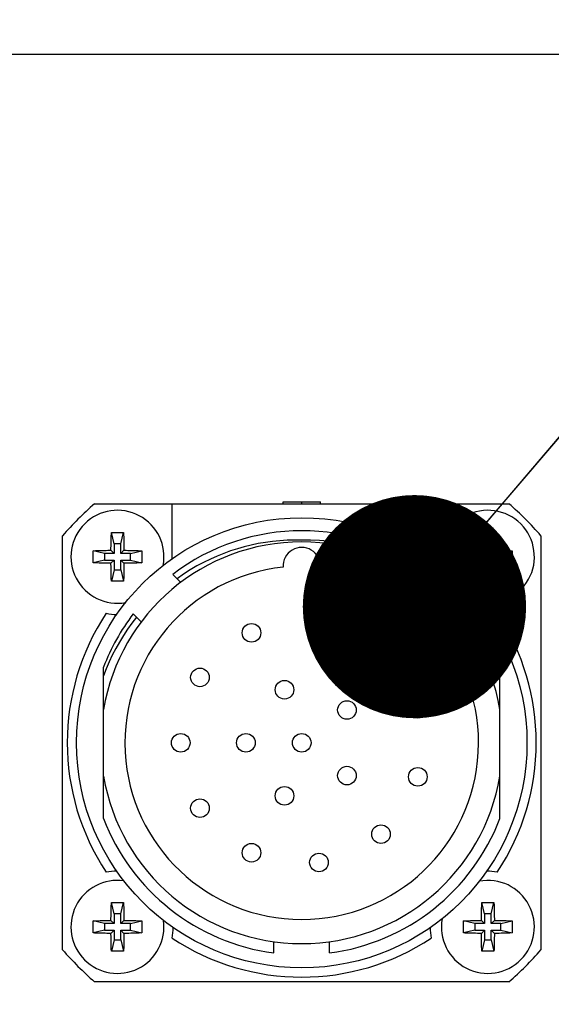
# Model space of a CAD drawing. Header units: millimetres. Extents: x 0 to 420, y 0 to 297.
# Tile 66 of 74: x 339.23 to 346.37, y 219.41 to 232.64. Entities that reach past the tile are written whole.
import ezdxf

# ---------------------------------------------------------------- set-up
doc = ezdxf.new("R2010")
doc.units = ezdxf.units.MM
doc.header["$LTSCALE"] = 23.1
doc.layers.get('0').update_dxf_attribs({"linetype": 'CONTINUOUS'})
for name, color, linetype in [('COMPONENTS', 7, 'CONTINUOUS'), ('DETAIL', 7, 'CONTINUOUS'), ('DIMENSION', 7, 'CONTINUOUS')]:
    doc.layers.add(name, color=color, linetype=linetype)
doc.styles.get("Standard").update_dxf_attribs({"font": 'arial.ttf'})
doc.dimstyles.new('DIMSTYLE_1', dxfattribs={"dimtxt": 3, "dimasz": 3, "dimexe": 0.18, "dimexo": 0.0625, "dimgap": 0.09, "dimtad": 1, "dimlfac": 4, "dimdsep": 46, "dimtxsty": 'STANDARD', "dimblk": '_FILLED', "dimblk1": '_FILLED', "dimblk2": '_FILLED', "dimcen": 0.09, "dimadec": 0, "dimazin": 0, "dimtp": 0.5, "dimtm": 0.5, "dimtfac": 1, "dimtofl": 0, "dimtmove": 0, "dimatfit": 3, "dimldrblk": '_FILLED', "dimfxl": 1, "dimtolj": 1, "dimarcsym": 0})
doc.dimstyles.new('DIMSTYLE_2', dxfattribs={"dimtxt": 3, "dimasz": 3, "dimexe": 0.18, "dimexo": 0.0625, "dimgap": 0.09, "dimtad": 1, "dimlfac": 4, "dimdsep": 46, "dimtxsty": 'STANDARD', "dimblk": '_FILLED', "dimblk1": '_FILLED', "dimblk2": '_FILLED', "dimcen": 0.09, "dimadec": 0, "dimazin": 0, "dimtp": 0.3, "dimtm": 0.3, "dimtfac": 1, "dimtofl": 0, "dimtmove": 0, "dimatfit": 3, "dimldrblk": '_FILLED', "dimfxl": 1, "dimtolj": 1, "dimarcsym": 0})
doc.dimstyles.get("Standard").update_dxf_attribs({"dimtxt": 3, "dimasz": 3, "dimexe": 0.18, "dimexo": 0.0625, "dimgap": 0.09, "dimtad": 1, "dimdec": 3, "dimdsep": 46, "dimtxsty": 'STANDARD', "dimblk": '_FILLED', "dimblk1": '_FILLED', "dimblk2": '_FILLED', "dimcen": 0.09, "dimadec": 0, "dimazin": 0, "dimtol": 1, "dimtp": 0.001, "dimtm": 0.001, "dimtfac": 1, "dimtdec": 3, "dimtofl": 0, "dimtmove": 0, "dimatfit": 3, "dimldrblk": '_FILLED', "dimfxl": 1, "dimtolj": 1, "dimarcsym": 0})

# ---------------------------------------------------------------- blocks, each defined once
blk = doc.blocks.new('_FILLED')
at = {"color": 0, "linetype": 'BYBLOCK'}
blk.add_solid([(0, 0), (-1, 0.2), (-1, -0.2)], dxfattribs=at)
blk = doc.blocks.new('*D7')
at = {"layer": 'DIMENSION', "color": 2, "linetype": 'CONTINUOUS'}
for p, q in [((301.77, 225.154), (301.77, 255.871)), ((360.27, 225.154), (360.27, 255.871)), ((301.77, 253.871), (331.02, 253.871)), ((360.27, 253.871), (331.02, 253.871))]:
    blk.add_line(p, q, dxfattribs=at)
at = {"layer": 'DIMENSION', "color": 2, "linetype": 'CONTINUOUS', "xscale": 3, "yscale": 3, "zscale": 3}
for p, rotation in [((301.77, 253.871), 180), ((360.27, 253.871), 360)]:
    blk.add_blockref('_FILLED', p, dxfattribs=dict(at, rotation=rotation))
at = {"layer": 'DIMENSION', "color": 2, "linetype": 'CONTINUOUS', "insert": (331.02, 257.621), "char_height": 3, "width": 6.99257, "attachment_point": 2, "line_spacing_factor": 0.9}
blk.add_mtext('234', dxfattribs=at)
blk = doc.blocks.new('*D14')
at = {"layer": 'DIMENSION', "color": 2, "linetype": 'CONTINUOUS'}
for p, q in [((339.444, 235.871), (385.77, 235.871)), ((383.77, 235.871), (383.77, 193.022)), ((383.77, 150.172), (383.77, 193.022)), ((366.52, 150.172), (385.77, 150.172))]:
    blk.add_line(p, q, dxfattribs=at)
at = {"layer": 'DIMENSION', "color": 2, "linetype": 'CONTINUOUS', "xscale": 3, "yscale": 3, "zscale": 3}
for p, rotation in [((383.77, 235.871), 90), ((383.77, 150.172), 270)]:
    blk.add_blockref('_FILLED', p, dxfattribs=dict(at, rotation=rotation))
at = {"layer": 'DIMENSION', "color": 2, "linetype": 'CONTINUOUS', "insert": (380.02, 193.022), "char_height": 3, "width": 13.27138, "attachment_point": 2, "rotation": 90, "line_spacing_factor": 0.9}
blk.add_mtext('(342.8)', dxfattribs=at)
blk = doc.blocks.new('*D20')
at = {"layer": 'DIMENSION', "color": 2, "linetype": 'CONTINUOUS'}
for p, q in [((338.546, 235.871), (377.77, 235.871)), ((375.77, 235.871), (375.77, 222.522)), ((375.77, 209.172), (375.77, 222.522)), ((348.66, 209.172), (377.77, 209.172))]:
    blk.add_line(p, q, dxfattribs=at)
at = {"layer": 'DIMENSION', "color": 2, "linetype": 'CONTINUOUS', "xscale": 3, "yscale": 3, "zscale": 3}
for p, rotation in [((375.77, 235.871), 90), ((375.77, 209.172), 270)]:
    blk.add_blockref('_FILLED', p, dxfattribs=dict(at, rotation=rotation))
at = {"layer": 'DIMENSION', "color": 2, "linetype": 'CONTINUOUS', "insert": (372.02, 222.522), "char_height": 3, "width": 10.48327, "attachment_point": 2, "rotation": 90, "line_spacing_factor": 0.9}
blk.add_mtext('106.8', dxfattribs=at)

msp = doc.modelspace()

# ---------------------------------------------------------------- linework, layer by layer
at = {"layer": 'COMPONENTS', "color": 7, "linetype": 'CONTINUOUS'}
for p, q in [((348.15254, 232.17239), (313.88782, 232.17239)), ((340.23767, 226.13489), (345.80268, 226.13489)), ((341.2799, 225.39592), (341.2799, 226.13489)), ((342.77018, 226.13489), (342.77018, 226.15989)), ((342.77018, 226.15989), (343.27018, 226.15989)), ((343.02018, 226.13489), (343.02018, 226.15989)), ((343.27018, 226.13489), (343.27018, 226.15989)), ((344.76046, 226.13489), (344.76046, 225.39592)), ((339.80768, 220.13988), (339.80768, 225.7049)), ((340.46005, 225.6404), (340.46083, 225.66928)), ((340.46083, 225.66928), (340.46176, 225.69989)), ((340.50143, 225.59739), (340.46351, 225.74904)), ((340.58893, 225.59739), (340.62684, 225.74904)), ((340.62684, 225.74904), (340.62805, 225.71584)), ((340.62805, 225.71584), (340.62908, 225.68437)), ((340.62908, 225.68437), (340.62993, 225.65462)), ((340.62993, 225.65462), (340.63064, 225.6266)), ((345.43505, 225.6404), (345.43583, 225.66928)), ((345.43583, 225.66928), (345.43676, 225.69989)), ((345.47643, 225.59739), (345.43851, 225.74904)), ((345.56393, 225.59739), (345.60184, 225.74904)), ((345.60184, 225.74904), (345.60305, 225.71584)), ((345.60305, 225.71584), (345.60408, 225.68437)), ((345.60408, 225.68437), (345.60493, 225.65462)), ((345.60493, 225.65462), (345.60564, 225.6266)), ((346.23268, 225.7049), (346.23268, 220.13988)), ((340.45777, 225.5098), (340.45814, 225.54104)), ((340.45814, 225.54104), (340.45847, 225.5636)), ((340.45847, 225.5636), (340.45889, 225.58764)), ((340.45889, 225.58764), (340.45941, 225.61321)), ((340.45941, 225.61321), (340.46005, 225.6404)), ((340.50143, 225.59739), (340.50143, 225.46614)), ((340.58893, 225.59739), (340.50143, 225.59739)), ((340.58893, 225.46614), (340.58893, 225.59739)), ((340.63064, 225.6266), (340.63122, 225.60022)), ((340.63122, 225.60022), (340.63169, 225.57543)), ((340.63169, 225.57543), (340.63206, 225.55215)), ((345.43277, 225.5098), (345.43314, 225.54104)), ((345.43314, 225.54104), (345.43347, 225.5636)), ((345.43347, 225.5636), (345.43389, 225.58764)), ((345.43389, 225.58764), (345.43441, 225.61321)), ((345.43441, 225.61321), (345.43505, 225.6404)), ((345.47643, 225.59739), (345.47643, 225.46614)), ((345.56393, 225.59739), (345.47643, 225.59739)), ((345.56393, 225.46614), (345.56393, 225.59739)), ((345.60646, 225.58764), (345.60688, 225.5636)), ((345.60688, 225.5636), (345.60736, 225.53028)), ((345.60736, 225.53028), (345.60758, 225.5098)), ((340.21852, 225.50405), (340.25173, 225.50527)), ((340.37018, 225.46614), (340.21852, 225.50405)), ((340.25173, 225.50527), (340.2832, 225.5063)), ((340.2832, 225.5063), (340.31295, 225.50715)), ((340.31295, 225.50715), (340.34096, 225.50785)), ((340.34096, 225.50785), (340.36734, 225.50843)), ((340.36734, 225.50843), (340.39213, 225.5089)), ((340.37018, 225.46614), (340.37018, 225.37864)), ((340.50143, 225.46614), (340.37018, 225.46614)), ((340.39213, 225.5089), (340.41542, 225.50927)), ((340.50143, 225.46614), (340.45777, 225.5098)), ((340.58893, 225.46614), (340.63258, 225.5098)), ((340.72018, 225.46614), (340.58893, 225.46614)), ((340.63258, 225.5098), (340.66383, 225.50943)), ((340.66383, 225.50943), (340.68639, 225.5091)), ((340.68639, 225.5091), (340.71043, 225.50868)), ((340.71043, 225.50868), (340.736, 225.50816)), ((340.72018, 225.46614), (340.87183, 225.50405)), ((340.72018, 225.37864), (340.72018, 225.46614)), ((340.736, 225.50816), (340.76318, 225.50752)), ((340.76318, 225.50752), (340.79207, 225.50674)), ((340.79207, 225.50674), (340.82268, 225.50581)), ((345.19352, 225.50405), (345.22673, 225.50527)), ((345.34518, 225.46614), (345.19352, 225.50405)), ((345.22673, 225.50527), (345.2582, 225.5063)), ((345.2582, 225.5063), (345.28795, 225.50715)), ((345.28795, 225.50715), (345.31596, 225.50785)), ((345.31596, 225.50785), (345.34234, 225.50843)), ((345.34234, 225.50843), (345.36713, 225.5089)), ((345.34518, 225.46614), (345.34518, 225.37864)), ((345.47643, 225.46614), (345.34518, 225.46614)), ((345.36713, 225.5089), (345.39042, 225.50927)), ((345.47643, 225.46614), (345.43277, 225.5098)), ((345.56393, 225.46614), (345.60758, 225.5098)), ((345.69518, 225.46614), (345.56393, 225.46614)), ((345.60758, 225.5098), (345.63883, 225.50943)), ((345.63883, 225.50943), (345.66139, 225.5091)), ((345.66139, 225.5091), (345.68543, 225.50868)), ((345.68543, 225.50868), (345.711, 225.50816)), ((345.69518, 225.46614), (345.84683, 225.50405)), ((345.69518, 225.37864), (345.69518, 225.46614)), ((345.711, 225.50816), (345.73818, 225.50752)), ((345.73818, 225.50752), (345.76707, 225.50674)), ((345.76707, 225.50674), (345.79768, 225.50581)), ((340.37018, 225.37864), (340.21852, 225.34073)), ((340.29829, 225.33804), (340.26768, 225.33898)), ((340.32717, 225.33726), (340.29829, 225.33804)), ((340.35436, 225.33662), (340.32717, 225.33726)), ((340.37993, 225.3361), (340.35436, 225.33662)), ((340.37018, 225.37864), (340.50143, 225.37864)), ((340.40397, 225.33568), (340.37993, 225.3361)), ((340.42653, 225.33535), (340.40397, 225.33568)), ((340.45777, 225.33499), (340.42653, 225.33535)), ((340.50143, 225.37864), (340.45777, 225.33499)), ((340.45867, 225.26935), (340.45829, 225.29263)), ((340.45914, 225.24456), (340.45867, 225.26935)), ((340.50143, 225.37864), (340.50143, 225.24739)), ((340.58893, 225.24739), (340.58893, 225.37864)), ((340.58893, 225.37864), (340.63258, 225.33499)), ((340.58893, 225.37864), (340.72018, 225.37864)), ((340.63146, 225.25714), (340.63094, 225.23157)), ((340.63188, 225.28118), (340.63146, 225.25714)), ((340.63222, 225.30374), (340.63188, 225.28118)), ((340.63258, 225.33499), (340.63222, 225.30374)), ((340.69822, 225.33588), (340.67493, 225.33551)), ((340.72301, 225.33635), (340.69822, 225.33588)), ((340.72018, 225.37864), (340.87183, 225.34073)), ((340.74939, 225.33693), (340.72301, 225.33635)), ((340.77741, 225.33763), (340.74939, 225.33693)), ((340.80716, 225.33849), (340.77741, 225.33763)), ((340.83863, 225.33951), (340.80716, 225.33849)), ((340.87183, 225.34073), (340.83863, 225.33951)), ((345.34518, 225.37864), (345.19352, 225.34073)), ((345.27329, 225.33804), (345.24268, 225.33898)), ((345.30217, 225.33726), (345.27329, 225.33804)), ((345.32936, 225.33662), (345.30217, 225.33726)), ((345.35493, 225.3361), (345.32936, 225.33662)), ((345.34518, 225.37864), (345.47643, 225.37864)), ((345.37897, 225.33568), (345.35493, 225.3361)), ((345.40153, 225.33535), (345.37897, 225.33568)), ((345.43277, 225.33499), (345.40153, 225.33535)), ((345.47643, 225.37864), (345.43277, 225.33499)), ((345.433, 225.3145), (345.43277, 225.33499)), ((345.43347, 225.28118), (345.433, 225.3145)), ((345.43389, 225.25714), (345.43347, 225.28118)), ((345.43441, 225.23157), (345.43389, 225.25714)), ((345.47643, 225.37864), (345.47643, 225.24739)), ((345.56393, 225.24739), (345.56393, 225.37864)), ((345.56393, 225.37864), (345.69518, 225.37864)), ((345.56393, 225.37864), (345.60758, 225.33499)), ((345.60646, 225.25714), (345.60594, 225.23157)), ((345.60688, 225.28118), (345.60646, 225.25714)), ((345.60722, 225.30374), (345.60688, 225.28118)), ((345.60758, 225.33499), (345.60722, 225.30374)), ((345.67322, 225.33588), (345.64993, 225.33551)), ((345.69801, 225.33635), (345.67322, 225.33588)), ((345.69518, 225.37864), (345.84683, 225.34073)), ((345.72439, 225.33693), (345.69801, 225.33635)), ((345.75241, 225.33763), (345.72439, 225.33693)), ((345.78216, 225.33849), (345.75241, 225.33763)), ((345.81363, 225.33951), (345.78216, 225.33849)), ((345.84683, 225.34073), (345.81363, 225.33951)), ((340.45972, 225.21818), (340.45914, 225.24456)), ((340.46042, 225.19016), (340.45972, 225.21818)), ((340.46127, 225.16041), (340.46042, 225.19016)), ((340.4623, 225.12894), (340.46127, 225.16041)), ((340.46351, 225.09574), (340.4623, 225.12894)), ((340.50143, 225.24739), (340.46351, 225.09574)), ((340.50143, 225.24739), (340.58893, 225.24739)), ((340.58893, 225.24739), (340.62684, 225.09574)), ((340.62953, 225.1755), (340.62859, 225.14489)), ((340.63031, 225.20438), (340.62953, 225.1755)), ((340.63094, 225.23157), (340.63031, 225.20438)), ((341.28761, 225.18529), (341.39466, 225.07824)), ((344.6955, 225.12804), (344.6457, 225.07824)), ((344.70299, 225.13553), (344.75275, 225.18529)), ((345.43505, 225.20438), (345.43441, 225.23157)), ((345.4373, 225.12894), (345.43627, 225.16041)), ((345.43851, 225.09574), (345.4373, 225.12894)), ((345.47643, 225.24739), (345.43851, 225.09574)), ((345.47643, 225.24739), (345.56393, 225.24739)), ((345.56393, 225.24739), (345.60184, 225.09574)), ((345.60453, 225.1755), (345.60359, 225.14489)), ((345.60531, 225.20438), (345.60453, 225.1755)), ((345.60594, 225.23157), (345.60531, 225.20438)), ((340.75728, 224.65496), (340.86433, 224.54791)), ((345.17603, 224.54791), (345.28308, 224.65496)), ((340.35768, 221.90573), (340.35768, 223.93905)), ((345.68268, 221.90573), (345.68268, 223.93905)), ((340.50143, 220.62239), (340.46351, 220.77404)), ((340.58893, 220.62239), (340.62684, 220.77404)), ((340.62684, 220.77404), (340.62805, 220.74084)), ((345.47643, 220.62239), (345.43851, 220.77404)), ((345.56393, 220.62239), (345.60184, 220.77404)), ((345.60184, 220.77404), (345.60305, 220.74084)), ((340.45889, 220.61264), (340.45941, 220.63821)), ((340.45941, 220.63821), (340.46005, 220.6654)), ((340.46005, 220.6654), (340.46083, 220.69428)), ((340.46083, 220.69428), (340.46176, 220.72489)), ((340.62805, 220.74084), (340.62908, 220.70937)), ((340.62908, 220.70937), (340.62993, 220.67962)), ((340.62993, 220.67962), (340.63064, 220.6516)), ((340.63064, 220.6516), (340.63122, 220.62522)), ((340.63122, 220.62522), (340.63169, 220.60043)), ((345.43389, 220.61264), (345.43441, 220.63821)), ((345.43441, 220.63821), (345.43505, 220.6654)), ((345.43505, 220.6654), (345.43583, 220.69428)), ((345.43583, 220.69428), (345.43676, 220.72489)), ((345.60305, 220.74084), (345.60408, 220.70937)), ((345.60408, 220.70937), (345.60493, 220.67962)), ((345.60594, 220.63821), (345.60646, 220.61264)), ((340.21852, 220.52905), (340.25173, 220.53027)), ((340.37018, 220.49114), (340.21852, 220.52905)), ((340.25173, 220.53027), (340.2832, 220.5313)), ((340.2832, 220.5313), (340.31295, 220.53215)), ((340.31295, 220.53215), (340.34096, 220.53285)), ((340.34096, 220.53285), (340.36734, 220.53343)), ((340.36734, 220.53343), (340.39213, 220.5339)), ((340.37018, 220.49114), (340.37018, 220.40364)), ((340.50143, 220.49114), (340.37018, 220.49114)), ((340.39213, 220.5339), (340.41542, 220.53427)), ((340.45777, 220.5348), (340.45814, 220.56604)), ((340.50143, 220.49114), (340.45777, 220.5348)), ((340.45814, 220.56604), (340.45847, 220.5886)), ((340.45847, 220.5886), (340.45889, 220.61264)), ((340.50143, 220.62239), (340.50143, 220.49114)), ((340.58893, 220.62239), (340.50143, 220.62239)), ((340.58893, 220.49114), (340.58893, 220.62239)), ((340.58893, 220.49114), (340.63258, 220.5348)), ((340.72018, 220.49114), (340.58893, 220.49114)), ((340.63169, 220.60043), (340.63206, 220.57715)), ((340.63258, 220.5348), (340.66383, 220.53443)), ((340.66383, 220.53443), (340.68639, 220.5341)), ((340.68639, 220.5341), (340.71043, 220.53368)), ((340.71043, 220.53368), (340.736, 220.53316)), ((340.72018, 220.49114), (340.87183, 220.52905)), ((340.72018, 220.40364), (340.72018, 220.49114)), ((340.736, 220.53316), (340.76318, 220.53252)), ((340.76318, 220.53252), (340.79207, 220.53174)), ((340.79207, 220.53174), (340.82268, 220.53081)), ((345.19352, 220.52905), (345.22673, 220.53027)), ((345.34518, 220.49114), (345.19352, 220.52905)), ((345.22673, 220.53027), (345.2582, 220.5313)), ((345.2582, 220.5313), (345.28795, 220.53215)), ((345.28795, 220.53215), (345.31596, 220.53285)), ((345.31596, 220.53285), (345.34234, 220.53343)), ((345.34234, 220.53343), (345.36713, 220.5339)), ((345.34518, 220.49114), (345.34518, 220.40364)), ((345.47643, 220.49114), (345.34518, 220.49114)), ((345.36713, 220.5339), (345.39042, 220.53427)), ((345.43277, 220.5348), (345.43314, 220.56604)), ((345.47643, 220.49114), (345.43277, 220.5348)), ((345.43314, 220.56604), (345.43347, 220.5886)), ((345.43347, 220.5886), (345.43389, 220.61264)), ((345.47643, 220.62239), (345.47643, 220.49114)), ((345.56393, 220.62239), (345.47643, 220.62239)), ((345.56393, 220.49114), (345.56393, 220.62239)), ((345.56393, 220.49114), (345.60758, 220.5348)), ((345.69518, 220.49114), (345.56393, 220.49114)), ((345.60646, 220.61264), (345.60688, 220.5886)), ((345.60688, 220.5886), (345.60736, 220.55528)), ((345.60736, 220.55528), (345.60758, 220.5348)), ((345.60758, 220.5348), (345.63883, 220.53443)), ((345.63883, 220.53443), (345.66139, 220.5341)), ((345.66139, 220.5341), (345.68543, 220.53368)), ((345.68543, 220.53368), (345.711, 220.53316)), ((345.69518, 220.49114), (345.84683, 220.52905)), ((345.69518, 220.40364), (345.69518, 220.49114)), ((345.711, 220.53316), (345.73818, 220.53252)), ((345.73818, 220.53252), (345.76707, 220.53174)), ((345.76707, 220.53174), (345.79768, 220.53081)), ((340.37018, 220.40364), (340.21852, 220.36573)), ((340.29829, 220.36304), (340.26768, 220.36398)), ((340.32717, 220.36226), (340.29829, 220.36304)), ((340.35436, 220.36162), (340.32717, 220.36226)), ((340.37993, 220.3611), (340.35436, 220.36162)), ((340.37018, 220.40364), (340.50143, 220.40364)), ((340.40397, 220.36068), (340.37993, 220.3611)), ((340.42653, 220.36035), (340.40397, 220.36068)), ((340.45777, 220.35999), (340.42653, 220.36035)), ((340.50143, 220.40364), (340.45777, 220.35999)), ((340.50143, 220.40364), (340.50143, 220.27239)), ((340.58893, 220.27239), (340.58893, 220.40364)), ((340.58893, 220.40364), (340.63258, 220.35999)), ((340.58893, 220.40364), (340.72018, 220.40364)), ((340.63258, 220.35999), (340.63222, 220.32874)), ((340.69822, 220.36088), (340.67493, 220.36051)), ((340.72301, 220.36135), (340.69822, 220.36088)), ((340.72018, 220.40364), (340.87183, 220.36573)), ((340.74939, 220.36193), (340.72301, 220.36135)), ((340.77741, 220.36263), (340.74939, 220.36193)), ((340.80716, 220.36349), (340.77741, 220.36263)), ((340.83863, 220.36451), (340.80716, 220.36349)), ((340.87183, 220.36573), (340.83863, 220.36451)), ((345.34518, 220.40364), (345.19352, 220.36573)), ((345.27329, 220.36304), (345.24268, 220.36398)), ((345.30217, 220.36226), (345.27329, 220.36304)), ((345.32936, 220.36162), (345.30217, 220.36226)), ((345.35493, 220.3611), (345.32936, 220.36162)), ((345.34518, 220.40364), (345.47643, 220.40364)), ((345.37897, 220.36068), (345.35493, 220.3611)), ((345.40153, 220.36035), (345.37897, 220.36068)), ((345.43277, 220.35999), (345.40153, 220.36035)), ((345.47643, 220.40364), (345.43277, 220.35999)), ((345.433, 220.3395), (345.43277, 220.35999)), ((345.47643, 220.40364), (345.47643, 220.27239)), ((345.56393, 220.27239), (345.56393, 220.40364)), ((345.56393, 220.40364), (345.69518, 220.40364)), ((345.56393, 220.40364), (345.60758, 220.35999)), ((345.60758, 220.35999), (345.60722, 220.32874)), ((345.67322, 220.36088), (345.64993, 220.36051)), ((345.69801, 220.36135), (345.67322, 220.36088)), ((345.69518, 220.40364), (345.84683, 220.36573)), ((345.72439, 220.36193), (345.69801, 220.36135)), ((345.75241, 220.36263), (345.72439, 220.36193)), ((345.78216, 220.36349), (345.75241, 220.36263)), ((345.81363, 220.36451), (345.78216, 220.36349)), ((345.84683, 220.36573), (345.81363, 220.36451)), ((340.45867, 220.29435), (340.45829, 220.31763)), ((340.45914, 220.26956), (340.45867, 220.29435)), ((340.45972, 220.24318), (340.45914, 220.26956)), ((340.46042, 220.21516), (340.45972, 220.24318)), ((340.50143, 220.27239), (340.46351, 220.12074)), ((340.50143, 220.27239), (340.58893, 220.27239)), ((340.58893, 220.27239), (340.62684, 220.12074)), ((340.63031, 220.22938), (340.62953, 220.2005)), ((340.63094, 220.25657), (340.63031, 220.22938)), ((340.63146, 220.28214), (340.63094, 220.25657)), ((340.63188, 220.30618), (340.63146, 220.28214)), ((340.63222, 220.32874), (340.63188, 220.30618)), ((342.64518, 220.09717), (342.64518, 220.24856)), ((343.39518, 220.09717), (343.39518, 220.24856)), ((345.43347, 220.30618), (345.433, 220.3395)), ((345.43389, 220.28214), (345.43347, 220.30618)), ((345.43441, 220.25657), (345.43389, 220.28214)), ((345.43505, 220.22938), (345.43441, 220.25657)), ((345.43583, 220.2005), (345.43505, 220.22938)), ((345.47643, 220.27239), (345.43851, 220.12074)), ((345.47643, 220.27239), (345.56393, 220.27239)), ((345.56393, 220.27239), (345.60184, 220.12074)), ((345.60531, 220.22938), (345.60453, 220.2005)), ((345.60594, 220.25657), (345.60531, 220.22938)), ((345.60646, 220.28214), (345.60594, 220.25657)), ((345.60688, 220.30618), (345.60646, 220.28214)), ((345.60722, 220.32874), (345.60688, 220.30618)), ((340.46127, 220.18541), (340.46042, 220.21516)), ((340.4623, 220.15394), (340.46127, 220.18541)), ((340.46351, 220.12074), (340.4623, 220.15394)), ((340.62953, 220.2005), (340.62859, 220.16989)), ((345.43851, 220.12074), (345.4373, 220.15394)), ((345.60453, 220.2005), (345.60359, 220.16989)), ((345.80268, 219.70989), (340.23767, 219.70989))]:
    msp.add_line(p, q, dxfattribs=at)
for points in [[(340.46176, 225.69989), (340.46288, 225.73223), (340.46351, 225.74904)], [(340.46351, 225.74904), (340.48163, 225.74959), (340.49977, 225.75), (340.51791, 225.75027), (340.53608, 225.75041), (340.55427, 225.75041), (340.57244, 225.75027), (340.59059, 225.75), (340.60872, 225.74959), (340.62684, 225.74904)], [(345.43676, 225.69989), (345.43788, 225.73223), (345.43851, 225.74904)], [(345.43851, 225.74904), (345.45663, 225.74959), (345.47477, 225.75), (345.49291, 225.75027), (345.51108, 225.75041), (345.52927, 225.75041), (345.54744, 225.75027), (345.56559, 225.75), (345.58372, 225.74959), (345.60184, 225.74904)], [(340.63206, 225.55215), (340.63248, 225.51986), (340.63258, 225.5098)], [(343.02018, 225.64739), (342.92092, 225.64799), (342.82243, 225.64514), (342.7247, 225.63884), (342.62768, 225.62902), (342.53141, 225.61576), (342.43613, 225.59922), (342.34197, 225.57947), (342.2488, 225.55643), (342.15636, 225.53009), (342.06473, 225.50054), (341.97385, 225.46768), (341.88328, 225.43113), (341.7929, 225.39094), (341.70284, 225.34705), (341.61302, 225.29888), (341.5234, 225.24622), (341.43401, 225.18927), (341.34485, 225.12804)], [(344.6955, 225.12804), (344.59644, 225.19618), (344.4951, 225.25969), (344.39146, 225.31858), (344.28539, 225.3729), (344.17702, 225.42259), (344.0668, 225.46748), (343.95459, 225.50757), (343.84052, 225.54286), (343.72544, 225.57309), (343.60944, 225.59821), (343.49242, 225.61829), (343.37493, 225.63325), (343.25715, 225.64307), (343.1389, 225.64779), (343.02018, 225.64739)], [(345.60564, 225.6266), (345.60622, 225.60022), (345.60646, 225.58764)], [(340.21714, 225.42239), (340.21718, 225.43624), (340.2173, 225.44999), (340.21749, 225.46365), (340.21776, 225.47721), (340.21811, 225.49068), (340.21852, 225.50405)], [(340.21852, 225.34073), (340.21811, 225.3541), (340.21776, 225.36757), (340.21749, 225.38113), (340.2173, 225.39479), (340.21718, 225.40854), (340.21714, 225.42239)], [(340.41542, 225.50927), (340.44771, 225.50969), (340.45777, 225.5098)], [(340.82268, 225.50581), (340.85501, 225.50468), (340.87183, 225.50405)], [(340.87183, 225.50405), (340.87225, 225.49068), (340.87259, 225.47721), (340.87286, 225.46365), (340.87305, 225.44999), (340.87317, 225.43624), (340.87321, 225.42239)], [(340.87321, 225.42239), (340.87317, 225.40854), (340.87305, 225.39479), (340.87286, 225.38113), (340.87259, 225.36757), (340.87225, 225.3541), (340.87183, 225.34073)], [(345.19214, 225.42239), (345.19218, 225.43624), (345.1923, 225.44999), (345.19249, 225.46365), (345.19276, 225.47721), (345.19311, 225.49068), (345.19352, 225.50405)], [(345.19352, 225.34073), (345.19311, 225.3541), (345.19276, 225.36757), (345.19249, 225.38113), (345.1923, 225.39479), (345.19218, 225.40854), (345.19214, 225.42239)], [(345.39042, 225.50927), (345.42271, 225.50969), (345.43277, 225.5098)], [(345.79768, 225.50581), (345.83001, 225.50468), (345.84683, 225.50405)], [(345.84683, 225.50405), (345.84725, 225.49068), (345.84759, 225.47721), (345.84786, 225.46365), (345.84805, 225.44999), (345.84817, 225.43624), (345.84821, 225.42239)], [(345.84821, 225.42239), (345.84817, 225.40854), (345.84805, 225.39479), (345.84786, 225.38113), (345.84759, 225.36757), (345.84725, 225.3541), (345.84683, 225.34073)], [(340.26768, 225.33898), (340.23534, 225.3401), (340.21852, 225.34073)], [(340.45829, 225.29263), (340.45788, 225.32492), (340.45777, 225.33499)], [(340.67493, 225.33551), (340.64265, 225.33509), (340.63258, 225.33499)], [(345.24268, 225.33898), (345.21034, 225.3401), (345.19352, 225.34073)], [(345.64993, 225.33551), (345.61765, 225.33509), (345.60758, 225.33499)], [(340.62859, 225.14489), (340.62747, 225.11255), (340.62684, 225.09574)], [(345.43627, 225.16041), (345.43542, 225.19016), (345.43505, 225.20438)], [(345.60359, 225.14489), (345.60247, 225.11255), (345.60184, 225.09574)], [(340.62684, 225.09574), (340.60872, 225.09519), (340.59059, 225.09478), (340.57244, 225.09451), (340.55427, 225.09437), (340.53608, 225.09437), (340.51791, 225.09451), (340.49977, 225.09478), (340.48163, 225.09519), (340.46351, 225.09574)], [(345.60184, 225.09574), (345.58372, 225.09519), (345.56559, 225.09478), (345.54744, 225.09451), (345.52927, 225.09437), (345.51108, 225.09437), (345.49291, 225.09451), (345.47477, 225.09478), (345.45663, 225.09519), (345.43851, 225.09574)], [(340.80121, 224.61103), (340.73893, 224.53016), (340.67987, 224.44754), (340.62404, 224.36317), (340.57141, 224.27694), (340.52201, 224.18896), (340.47592, 224.09957), (340.43319, 224.00887), (340.39377, 223.91676), (340.35768, 223.82323)], [(345.68268, 223.82323), (345.64624, 223.91753), (345.60653, 224.01024), (345.56354, 224.10138), (345.5172, 224.19109), (345.46758, 224.27922), (345.41494, 224.36532), (345.35936, 224.44925), (345.30076, 224.53115), (345.23914, 224.61103)], [(340.46176, 220.72489), (340.46288, 220.75723), (340.46351, 220.77404)], [(340.46351, 220.77404), (340.48163, 220.77459), (340.49977, 220.775), (340.51791, 220.77527), (340.53608, 220.77541), (340.55427, 220.77541), (340.57244, 220.77527), (340.59059, 220.775), (340.60872, 220.77459), (340.62684, 220.77404)], [(345.43676, 220.72489), (345.43788, 220.75723), (345.43851, 220.77404)], [(345.43851, 220.77404), (345.45663, 220.77459), (345.47477, 220.775), (345.49291, 220.77527), (345.51108, 220.77541), (345.52927, 220.77541), (345.54744, 220.77527), (345.56559, 220.775), (345.58372, 220.77459), (345.60184, 220.77404)], [(345.60493, 220.67962), (345.60564, 220.6516), (345.60594, 220.63821)], [(340.21714, 220.44739), (340.21718, 220.46124), (340.2173, 220.47499), (340.21749, 220.48865), (340.21776, 220.50221), (340.21811, 220.51568), (340.21852, 220.52905)], [(340.41542, 220.53427), (340.44771, 220.53469), (340.45777, 220.5348)], [(340.63206, 220.57715), (340.63248, 220.54486), (340.63258, 220.5348)], [(340.82268, 220.53081), (340.85501, 220.52968), (340.87183, 220.52905)], [(340.87183, 220.52905), (340.87225, 220.51568), (340.87259, 220.50221), (340.87286, 220.48865), (340.87305, 220.47499), (340.87317, 220.46124), (340.87321, 220.44739)], [(345.19214, 220.44739), (345.19218, 220.46124), (345.1923, 220.47499), (345.19249, 220.48865), (345.19276, 220.50221), (345.19311, 220.51568), (345.19352, 220.52905)], [(345.39042, 220.53427), (345.42271, 220.53469), (345.43277, 220.5348)], [(345.79768, 220.53081), (345.83001, 220.52968), (345.84683, 220.52905)], [(345.84683, 220.52905), (345.84725, 220.51568), (345.84759, 220.50221), (345.84786, 220.48865), (345.84805, 220.47499), (345.84817, 220.46124), (345.84821, 220.44739)], [(340.21852, 220.36573), (340.21811, 220.3791), (340.21776, 220.39257), (340.21749, 220.40613), (340.2173, 220.41979), (340.21718, 220.43354), (340.21714, 220.44739)], [(340.26768, 220.36398), (340.23534, 220.3651), (340.21852, 220.36573)], [(340.45829, 220.31763), (340.45788, 220.34992), (340.45777, 220.35999)], [(340.67493, 220.36051), (340.64265, 220.36009), (340.63258, 220.35999)], [(340.87321, 220.44739), (340.87317, 220.43354), (340.87305, 220.41979), (340.87286, 220.40613), (340.87259, 220.39257), (340.87225, 220.3791), (340.87183, 220.36573)], [(345.19352, 220.36573), (345.19311, 220.3791), (345.19276, 220.39257), (345.19249, 220.40613), (345.1923, 220.41979), (345.19218, 220.43354), (345.19214, 220.44739)], [(345.24268, 220.36398), (345.21034, 220.3651), (345.19352, 220.36573)], [(345.64993, 220.36051), (345.61765, 220.36009), (345.60758, 220.35999)], [(345.84821, 220.44739), (345.84817, 220.43354), (345.84805, 220.41979), (345.84786, 220.40613), (345.84759, 220.39257), (345.84725, 220.3791), (345.84683, 220.36573)], [(340.62684, 220.12074), (340.60872, 220.12019), (340.59059, 220.11978), (340.57244, 220.11951), (340.55427, 220.11937), (340.53608, 220.11937), (340.51791, 220.11951), (340.49977, 220.11978), (340.48163, 220.12019), (340.46351, 220.12074)], [(340.62859, 220.16989), (340.62747, 220.13755), (340.62684, 220.12074)], [(345.4373, 220.15394), (345.43627, 220.18541), (345.43583, 220.2005)], [(345.60184, 220.12074), (345.58372, 220.12019), (345.56559, 220.11978), (345.54744, 220.11951), (345.52927, 220.11937), (345.51108, 220.11937), (345.49291, 220.11951), (345.47477, 220.11978), (345.45663, 220.12019), (345.43851, 220.12074)], [(345.60359, 220.16989), (345.60247, 220.13755), (345.60184, 220.12074)]]:
    msp.add_lwpolyline(points, dxfattribs=at)
for centre, radius in [((343.02018, 222.92239), 3.025), ((343.25144, 224.53085), 0.125), ((342.34513, 224.40054), 0.125), ((344.08433, 224.15048), 0.125), ((341.65314, 223.80093), 0.125), ((342.78841, 223.63568), 0.125), ((343.62694, 223.36323), 0.125), ((344.57935, 223.38021), 0.125), ((341.39518, 222.92239), 0.125), ((342.27018, 222.92239), 0.125), ((343.02018, 222.92239), 0.125), ((343.62694, 222.48155), 0.125), ((344.57935, 222.46458), 0.125), ((342.78841, 222.2091), 0.125), ((341.65314, 222.04385), 0.125), ((344.08433, 221.6943), 0.125), ((342.34513, 221.44424), 0.125), ((343.25144, 221.31393), 0.125)]:
    msp.add_circle(centre, radius, dxfattribs=at)
for centre, radius, start, end in [((343.02018, 222.92239), 4.25, 130.897472, 139.102528), ((343.02018, 222.92239), 4.25, 40.897472, 49.102528), ((340.54518, 225.42239), 0.625, 349.302796, 280.154671), ((345.52018, 225.42239), 0.625, 257.051941, 192.852192), ((343.02018, 222.92239), 2.85, 52.560843, 127.439157), ((343.02018, 222.92239), 2.7, 9.560384, 170.439616), ((343.02018, 225.29739), 0.25, 356.983039, 183.016961), ((343.02018, 222.92239), 2.375, 96.033923, 83.966077), ((343.02018, 222.92239), 3.15, 146.463348, 213.536652), ((343.02018, 222.92239), 2.85, 142.560843, 159.100972), ((340.54518, 225.39739), 0.75, 258.414101, 269.299883), ((343.02018, 222.92239), 2.85, 20.899028, 37.439157), ((345.49518, 225.39739), 0.75, 270.700117, 281.585899), ((343.02018, 222.92239), 3.15, 326.463348, 33.536652), ((343.02018, 222.92239), 2.7, 189.560384, 350.439616), ((343.02018, 222.92239), 2.85, 200.899028, 262.439157), ((343.02018, 222.92239), 2.85, 277.560843, 339.100972), ((340.54518, 220.44739), 0.75, 90.698812, 101.585899), ((345.49518, 220.44739), 0.75, 78.414101, 89.301188), ((340.54518, 220.44739), 0.625, 81.954887, 8.038944), ((345.52018, 220.44739), 0.625, 169.95428, 100.71929), ((340.54518, 220.44739), 0.75, 348.414101, 359.326997), ((345.49518, 220.44739), 0.75, 180.673003, 191.585899), ((343.02018, 222.92239), 3.15, 236.463348, 303.536652), ((343.02018, 222.92239), 4.25, 220.897472, 229.102528), ((343.02018, 222.92239), 4.25, 310.897472, 319.102528)]:
    msp.add_arc(centre, radius, start, end, dxfattribs=at)

# ---------------------------------------------------------------- dimensions: what is measured, and where the dimension line sits
at = {"layer": 'DIMENSION', "color": 2, "linetype": 'CONTINUOUS'}
dim = msp.add_linear_dim(base=(360.27018, 253.87124), p1=(301.77018, 225.15374), p2=(360.27018, 225.15374), dimstyle='DIMSTYLE_1', dxfattribs=at)
dim.commit()
dim.dimension.update_dxf_attribs({"geometry": '*D7', "text_midpoint": (327.52389, 256.12124), "dimtype": 160})
dim = msp.add_linear_dim(base=(375.77018, 235.87124), p1=(348.66026, 209.17239), p2=(338.54603, 235.87124), angle=90, dimstyle='DIMSTYLE_2', dxfattribs=at)
dim.commit()
dim.dimension.update_dxf_attribs({"geometry": '*D20', "text_midpoint": (375.86882, 217.83581), "dimtype": 160})
dim = msp.add_linear_dim(base=(383.77018, 235.87124), p1=(366.52018, 150.17239), p2=(339.44429, 235.87124), angle=90, text='(<>)', dimstyle='DIMSTYLE_1', dxfattribs=at)
dim.commit()
dim.dimension.update_dxf_attribs({"geometry": '*D14', "text_midpoint": (382.85066, 191.06427), "dimtype": 160})

# ---------------------------------------------------------------- leaders
at = {"layer": 'DETAIL', "color": 2, "linetype": 'CONTINUOUS'}
msp.add_leader([(344.53419, 224.75221), (362.58747, 245.87124), (367.58747, 245.87124)], dimstyle='STANDARD', override={"dimtad": 0, "dimldrblk": 'DOT'}, dxfattribs=at)

doc.saveas('drawing.dxf')
